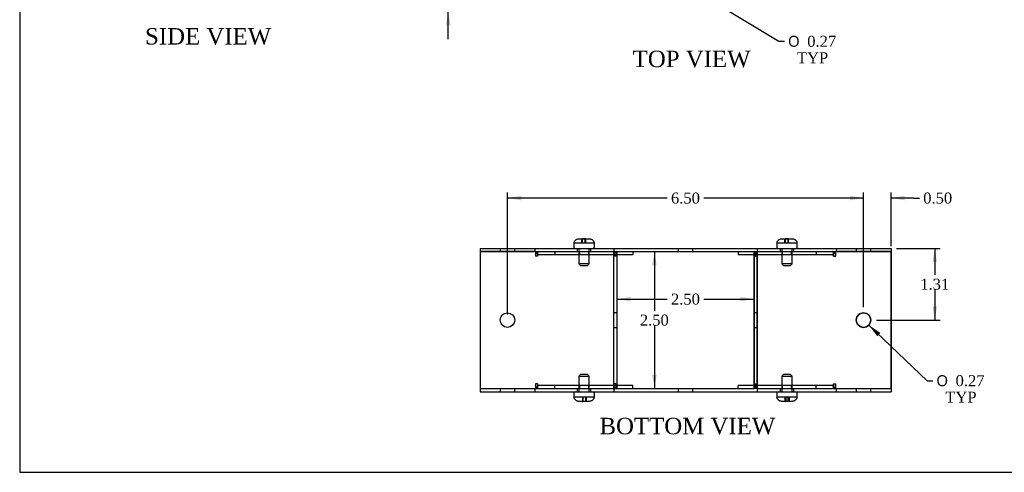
# Model space of a CAD drawing. Header units: inches. Extents: x 0.1 to 35.9, y -0.2 to 23.9.
# Tile 1 of 8: x 0.1 to 18, y 0.1 to 8.3. Entities that reach past the tile are written whole.
import ezdxf
from ezdxf.enums import TextEntityAlignment as Align
from ezdxf.lldxf.tags import DXFTag

# ---------------------------------------------------------------- set-up
doc = ezdxf.new("R2010")
doc.units = ezdxf.units.IN
doc.header["$MEASUREMENT"] = 0
for name, color, linetype in [('COM55579-1', 7, 'Continuous'), ('COM55580-1', 7, 'Continuous'), ('Default', 7, 'Continuous'), ('SCS19491', 7, 'Continuous')]:
    doc.layers.add(name, color=color, linetype=linetype)
doc.styles.add('SEACAD_Solid_Edge_ANSI1_Symbols', font='txt')
doc.styles.add('SEACAD_Times_New_Roman', font='times.ttf')
tags = doc.linetypes.add('HIDDEN2', pattern=[0.1875, 0.125, -0.0625]).pattern_tags.tags
tags[6:7] = [DXFTag(74, 4), DXFTag(75, 0), DXFTag(340, '0'), DXFTag(46, 0.0), DXFTag(50, 0.0), DXFTag(44, 0.0), DXFTag(45, 0.0)]
tags[4:5] = [DXFTag(74, 4), DXFTag(75, 0), DXFTag(340, '0'), DXFTag(46, 0.0), DXFTag(50, 0.0), DXFTag(44, 0.0), DXFTag(45, 0.0)]
doc.dimstyles.new('HAMMOND_(STH_-_42x28)', dxfattribs={"dimtxt": 0.2, "dimasz": 0.25, "dimexe": 0.1, "dimexo": 0.1, "dimgap": 0.05, "dimtad": 0, "dimtih": 1, "dimtoh": 1, "dimzin": 0, "dimdsep": 46, "dimtxsty": 'SEACAD_Times_New_Roman', "dimblk1": '_SE_FILLED', "dimblk2": '_SE_FILLED', "dimsah": 1, "dimcen": 0.1, "dimadec": 0, "dimazin": 0, "dimtfac": 0.8, "dimtofl": 0, "dimtmove": 0, "dimatfit": 3, "dimfxl": 1, "dimtolj": 1, "dimtzin": 0, "dimarcsym": 0})

# ---------------------------------------------------------------- blocks, each defined once
blk = doc.blocks.new('SE2')
at = {"layer": 'COM55579-1', "color": 7, "linetype": 'Continuous'}
for p, q in [((8.474, 4.145), (9.474, 4.145)), ((8.474, 4.145), (8.474, 4.088)), ((9.474, 4.145), (10.917, 4.145)), ((9.474, 4.145), (9.474, 4.088)), ((10.917, 4.145), (13.531, 4.145)), ((10.917, 4.145), (10.917, 4.088)), ((13.531, 4.145), (13.531, 4.088)), ((13.531, 4.145), (14.974, 4.145)), ((14.974, 4.145), (14.974, 4.088)), ((14.974, 4.145), (15.974, 4.145)), ((15.974, 4.145), (15.974, 4.088)), ((8.474, 4.088), (9.463, 4.088)), ((9.479, 4.088), (10.912, 4.088)), ((10.917, 4.088), (13.531, 4.088)), ((13.536, 4.088), (14.969, 4.088)), ((14.985, 4.088), (15.974, 4.088)), ((8.474, 1.588), (8.474, 1.588)), ((8.474, 1.588), (8.474, 1.531)), ((8.474, 1.531), (9.474, 1.531)), ((9.474, 1.588), (9.474, 1.531)), ((9.474, 1.531), (10.917, 1.531)), ((9.48, 1.588), (10.911, 1.588)), ((10.917, 1.588), (10.917, 1.531)), ((10.917, 1.531), (13.531, 1.531)), ((10.974, 1.588), (13.474, 1.588)), ((13.531, 1.588), (13.531, 1.531)), ((13.531, 1.531), (14.974, 1.531)), ((13.54, 1.588), (14.965, 1.588)), ((14.974, 1.588), (14.974, 1.531)), ((14.974, 1.531), (15.974, 1.531)), ((15.974, 1.588), (15.974, 1.531))]:
    blk.add_line(p, q, dxfattribs=at)
at = {"layer": 'COM55579-1', "color": 7, "linetype": 'HIDDEN2'}
for p, q in [((8.841, 4.145), (8.841, 4.088)), ((9.107, 4.088), (9.107, 4.145)), ((10.247, 4.145), (10.247, 4.088)), ((10.497, 4.088), (10.497, 4.145)), ((12.091, 4.145), (12.091, 4.088)), ((12.357, 4.088), (12.357, 4.145)), ((13.951, 4.145), (13.951, 4.088)), ((14.201, 4.088), (14.201, 4.145)), ((15.341, 4.145), (15.341, 4.088)), ((15.607, 4.088), (15.607, 4.145)), ((8.841, 1.588), (8.841, 1.531)), ((9.107, 1.531), (9.107, 1.588)), ((10.247, 1.588), (10.247, 1.531)), ((10.497, 1.531), (10.497, 1.588)), ((12.091, 1.588), (12.091, 1.531)), ((12.357, 1.531), (12.357, 1.588)), ((13.95, 1.588), (13.95, 1.531)), ((14.2, 1.531), (14.2, 1.588)), ((15.341, 1.588), (15.341, 1.531)), ((15.607, 1.531), (15.607, 1.588))]:
    blk.add_line(p, q, dxfattribs=at)
at = {"layer": 'COM55580-1', "color": 7, "linetype": 'Continuous'}
for p, q in [((9.463, 4.088), (8.474, 4.088)), ((8.474, 4.088), (8.474, 1.588)), ((9.479, 4.088), (9.463, 4.088)), ((9.483, 4.088), (9.483, 4.002)), ((9.483, 4.002), (9.484, 4.002)), ((9.524, 4.088), (9.524, 4.083)), ((10.908, 4.088), (10.908, 4.002)), ((10.908, 4.002), (10.908, 4.002)), ((10.917, 4.088), (10.912, 4.088)), ((10.917, 4.088), (10.917, 4.088)), ((10.917, 1.588), (10.917, 4.088)), ((10.974, 1.588), (10.974, 4.088)), ((10.974, 4.031), (11.262, 4.031)), ((11.262, 4.088), (11.262, 4.031)), ((13.186, 4.088), (13.186, 4.031)), ((13.186, 4.088), (13.186, 4.031)), ((13.186, 4.031), (13.186, 4.031)), ((13.186, 4.031), (13.474, 4.031)), ((13.474, 4.088), (13.474, 1.588)), ((13.474, 1.645), (13.474, 4.031)), ((13.531, 4.088), (13.531, 4.088)), ((13.531, 4.088), (13.531, 1.588)), ((13.536, 4.088), (13.531, 4.088)), ((13.54, 4.002), (13.54, 4.088)), ((13.54, 4.002), (13.54, 4.002)), ((14.924, 4.083), (14.924, 4.088)), ((14.924, 4.083), (14.924, 4.088)), ((14.964, 4.002), (14.965, 4.002)), ((14.965, 4.002), (14.965, 4.088)), ((14.985, 4.088), (14.969, 4.088)), ((15.974, 4.088), (14.985, 4.088)), ((15.974, 1.588), (15.974, 4.088)), ((9.483, 1.674), (9.483, 1.588)), ((9.484, 1.674), (9.483, 1.674)), ((10.908, 1.674), (10.908, 1.674)), ((10.908, 1.674), (10.908, 1.588)), ((11.262, 1.645), (10.974, 1.645)), ((11.262, 1.588), (11.262, 1.645)), ((13.186, 1.588), (13.186, 1.645)), ((13.186, 1.645), (13.186, 1.645)), ((13.474, 1.645), (13.186, 1.645)), ((13.186, 1.588), (13.186, 1.645)), ((13.54, 1.588), (13.54, 1.674)), ((13.54, 1.674), (13.54, 1.674)), ((14.965, 1.674), (14.964, 1.674)), ((14.965, 1.588), (14.965, 1.674)), ((8.474, 1.588), (9.463, 1.588)), ((9.463, 1.588), (9.48, 1.588)), ((9.524, 1.593), (9.524, 1.588)), ((10.911, 1.588), (10.917, 1.588)), ((10.917, 1.588), (10.974, 1.588)), ((13.531, 1.588), (13.474, 1.588)), ((13.531, 1.588), (13.54, 1.588)), ((14.924, 1.588), (14.924, 1.593)), ((14.924, 1.588), (14.924, 1.593)), ((14.965, 1.588), (14.985, 1.588)), ((14.985, 1.588), (15.974, 1.588))]:
    blk.add_line(p, q, dxfattribs=at)
at = {"layer": 'COM55580-1', "color": 7, "linetype": 'HIDDEN2'}
for p, q in [((9.524, 4.002), (9.484, 4.002)), ((9.524, 4.083), (9.524, 4.002)), ((9.544, 4.031), (10.969, 4.031)), ((9.837, 4.088), (9.837, 4.031)), ((10.288, 4.088), (10.288, 4.031)), ((10.458, 4.031), (10.458, 4.088)), ((10.949, 4.002), (10.908, 4.002)), ((10.949, 4.088), (10.949, 4.002)), ((10.969, 4.031), (10.974, 4.031)), ((13.474, 4.031), (13.474, 4.088)), ((13.474, 4.031), (13.479, 4.031)), ((13.479, 4.031), (14.904, 4.031)), ((13.499, 4.002), (13.499, 4.088)), ((13.499, 4.002), (13.499, 4.088)), ((13.499, 4.002), (13.499, 4.002)), ((13.499, 4.002), (13.499, 4.002)), ((13.499, 4.002), (13.54, 4.002)), ((13.531, 1.588), (13.531, 4.088)), ((13.539, 4.002), (13.539, 4.088)), ((13.99, 4.088), (13.99, 4.031)), ((13.99, 4.088), (13.99, 4.031)), ((14.16, 4.031), (14.16, 4.088)), ((14.16, 4.031), (14.16, 4.088)), ((14.611, 4.088), (14.611, 4.031)), ((14.611, 4.088), (14.611, 4.031)), ((14.924, 4.002), (14.924, 4.083)), ((14.924, 4.002), (14.924, 4.083)), ((14.924, 4.002), (14.924, 4.002)), ((14.924, 4.002), (14.924, 4.002)), ((14.924, 4.002), (14.964, 4.002)), ((14.964, 4.002), (14.964, 4.088)), ((15.974, 4.088), (15.974, 1.588)), ((10.974, 2.971), (10.917, 2.971)), ((13.474, 2.971), (13.474, 2.971)), ((13.531, 2.971), (13.474, 2.971)), ((10.917, 2.705), (10.974, 2.705)), ((13.474, 2.705), (13.474, 2.705)), ((13.474, 2.705), (13.531, 2.705)), ((9.524, 1.674), (9.484, 1.674)), ((9.524, 1.674), (9.524, 1.593)), ((10.969, 1.645), (9.544, 1.645)), ((9.837, 1.588), (9.837, 1.645)), ((10.288, 1.645), (10.288, 1.588)), ((10.458, 1.588), (10.458, 1.645)), ((10.949, 1.674), (10.908, 1.674)), ((10.949, 1.674), (10.949, 1.588)), ((10.974, 1.645), (10.969, 1.645)), ((13.474, 1.588), (13.474, 1.645)), ((13.479, 1.645), (13.474, 1.645)), ((14.904, 1.645), (13.479, 1.645)), ((13.499, 1.588), (13.499, 1.674)), ((13.499, 1.674), (13.499, 1.674)), ((13.499, 1.674), (13.499, 1.674)), ((13.499, 1.588), (13.499, 1.674)), ((13.499, 1.674), (13.54, 1.674)), ((13.539, 1.588), (13.539, 1.674)), ((13.99, 1.645), (13.99, 1.588)), ((13.99, 1.645), (13.99, 1.588)), ((14.16, 1.588), (14.16, 1.645)), ((14.16, 1.588), (14.16, 1.645)), ((14.611, 1.588), (14.611, 1.645)), ((14.611, 1.588), (14.611, 1.645)), ((14.924, 1.593), (14.924, 1.674)), ((14.924, 1.674), (14.924, 1.674)), ((14.924, 1.674), (14.924, 1.674)), ((14.924, 1.593), (14.924, 1.674)), ((14.924, 1.674), (14.964, 1.674)), ((14.964, 1.588), (14.964, 1.674))]:
    blk.add_line(p, q, dxfattribs=at)
at = {"layer": 'COM55580-1', "color": 7, "linetype": 'Continuous'}
for centre in [(8.974, 2.838), (15.474, 2.838)]:
    blk.add_circle(centre, 0.133, dxfattribs=at)
at = {"layer": 'COM55580-1', "color": 7, "linetype": 'HIDDEN2'}
blk.add_arc((15.474, 2.838), 0.133, 89.9505, 270.0495, dxfattribs=at)
at = {"layer": 'COM55580-1', "color": 7, "linetype": 'Continuous'}
for start, end in [(0, 89.9505), (270.0495, 0)]:
    blk.add_arc((15.474, 2.838), 0.133, start, end, dxfattribs=at)
for centre, major_axis, start_param, end_param in [((9.544, 4.002), (0, -0.086), 3.141593, 4.712389), ((10.969, 4.002), (0, 0.086), 1.528001, 1.570796), ((13.479, 4.002), (0, -0.086), 1.570796, 1.613592), ((14.904, 4.002), (0, 0.086), 4.712389, 6.283185), ((9.544, 1.674), (0, -0.086), 4.712389, 6.283185), ((10.969, 1.674), (0, 0.086), 1.570796, 1.613592), ((13.479, 1.674), (0, -0.086), 1.528001, 1.570796), ((14.904, 1.674), (0, 0.086), 3.141593, 4.712389)]:
    blk.add_ellipse(centre, major_axis=major_axis, ratio=0.707107, start_param=start_param, end_param=end_param, dxfattribs=at)
at = {"layer": 'COM55580-1', "color": 7, "linetype": 'HIDDEN2'}
for centre, major_axis, start_param, end_param in [((9.544, 4.002), (0, -0.029), 3.141593, 4.712389), ((10.969, 4.002), (0, 0.086), 0, 1.528001), ((10.969, 4.002), (0, 0.029), 0, 1.570796), ((13.479, 4.002), (0, 0.086), 4.712389, 6.283185), ((13.479, 4.002), (0, -0.086), 1.613592, 3.141593), ((13.479, 4.002), (0, 0.029), 4.712389, 6.283185), ((13.479, 4.002), (0, -0.029), 1.570796, 3.141593), ((14.903, 4.002), (0, -0.086), 1.570796, 3.141593), ((14.903, 4.002), (0, -0.029), 1.570796, 3.141593), ((14.904, 4.002), (0, 0.029), 4.712389, 6.283185), ((9.544, 1.674), (0, -0.029), 4.712389, 6.283185), ((10.969, 1.674), (0, 0.086), 1.613592, 3.141593), ((10.969, 1.674), (0, 0.029), 1.570796, 3.141593), ((13.479, 1.674), (0, 0.086), 3.141593, 4.712389), ((13.479, 1.674), (0, 0.029), 3.141593, 4.712389), ((13.479, 1.674), (0, -0.029), 0, 1.570796), ((13.479, 1.674), (0, -0.086), 0, 1.528001), ((14.903, 1.674), (0, -0.086), 0, 1.570796), ((14.903, 1.674), (0, -0.029), 0, 1.570796), ((14.904, 1.674), (0, 0.029), 3.141593, 4.712389)]:
    blk.add_ellipse(centre, major_axis=major_axis, ratio=0.707107, start_param=start_param, end_param=end_param, dxfattribs=at)
at = {"layer": 'SCS19491', "color": 7, "linetype": 'Continuous'}
for p, q in [((10.28, 4.32), (10.341, 4.32)), ((10.396, 4.32), (10.394, 4.32)), ((10.399, 4.32), (10.396, 4.32)), ((10.396, 4.32), (10.396, 4.317)), ((10.401, 4.32), (10.399, 4.32)), ((10.399, 4.316), (10.399, 4.32)), ((10.401, 4.32), (10.465, 4.32)), ((10.402, 4.316), (10.401, 4.32)), ((13.983, 4.32), (14.045, 4.32)), ((14.1, 4.32), (14.097, 4.32)), ((14.102, 4.32), (14.1, 4.32)), ((14.1, 4.32), (14.1, 4.317)), ((14.105, 4.32), (14.102, 4.32)), ((14.102, 4.316), (14.102, 4.32)), ((14.105, 4.32), (14.168, 4.32)), ((14.106, 4.316), (14.105, 4.32)), ((10.185, 4.23), (10.185, 4.17)), ((10.188, 4.245), (10.186, 4.245)), ((10.556, 4.245), (10.559, 4.245)), ((10.56, 4.17), (10.56, 4.23)), ((13.888, 4.23), (13.888, 4.17)), ((13.892, 4.245), (13.889, 4.245)), ((14.26, 4.245), (14.262, 4.245)), ((14.263, 4.17), (14.263, 4.23)), ((10.185, 1.506), (10.185, 1.446)), ((10.56, 1.446), (10.56, 1.506)), ((13.888, 1.506), (13.888, 1.446)), ((14.263, 1.446), (14.263, 1.506)), ((10.188, 1.431), (10.186, 1.431)), ((10.343, 1.356), (10.279, 1.356)), ((10.342, 1.36), (10.343, 1.356)), ((10.343, 1.356), (10.346, 1.356)), ((10.346, 1.36), (10.346, 1.356)), ((10.346, 1.356), (10.348, 1.356)), ((10.348, 1.356), (10.348, 1.36)), ((10.348, 1.356), (10.351, 1.356)), ((10.465, 1.356), (10.403, 1.356)), ((10.556, 1.431), (10.558, 1.431)), ((13.892, 1.431), (13.889, 1.431)), ((14.047, 1.356), (13.983, 1.356)), ((14.046, 1.36), (14.047, 1.356)), ((14.047, 1.356), (14.049, 1.356)), ((14.049, 1.36), (14.049, 1.356)), ((14.049, 1.356), (14.051, 1.356)), ((14.051, 1.356), (14.051, 1.36)), ((14.051, 1.356), (14.054, 1.356)), ((14.107, 1.356), (14.097, 1.356)), ((14.168, 1.356), (14.107, 1.356)), ((14.259, 1.431), (14.262, 1.431))]:
    blk.add_line(p, q, dxfattribs=at)
at = {"layer": 'SCS19491', "color": 7, "linetype": 'HIDDEN2'}
for p, q in [((10.333, 4.245), (10.333, 4.315)), ((10.336, 4.245), (10.336, 4.32)), ((10.339, 4.32), (10.339, 4.245)), ((10.342, 4.245), (10.342, 4.316)), ((10.393, 4.245), (10.393, 4.316)), ((10.396, 4.317), (10.396, 4.245)), ((10.399, 4.245), (10.399, 4.316)), ((10.402, 4.245), (10.402, 4.316)), ((14.036, 4.245), (14.036, 4.315)), ((14.04, 4.245), (14.04, 4.32)), ((14.042, 4.32), (14.042, 4.245)), ((14.046, 4.245), (14.046, 4.316)), ((14.096, 4.245), (14.096, 4.316)), ((14.1, 4.317), (14.1, 4.245)), ((14.102, 4.245), (14.102, 4.316)), ((14.106, 4.245), (14.106, 4.316)), ((10.188, 4.245), (10.339, 4.245)), ((10.277, 4.145), (10.277, 3.863)), ((10.339, 4.245), (10.342, 4.245)), ((10.342, 4.245), (10.402, 4.245)), ((10.402, 4.245), (10.556, 4.245)), ((10.467, 3.863), (10.467, 4.145)), ((13.892, 4.245), (14.042, 4.245)), ((13.981, 4.145), (13.981, 3.863)), ((14.042, 4.245), (14.046, 4.245)), ((14.046, 4.245), (14.106, 4.245)), ((14.106, 4.245), (14.26, 4.245)), ((14.171, 3.863), (14.171, 4.145)), ((10.467, 3.863), (10.277, 3.863)), ((10.277, 3.863), (10.307, 3.833)), ((10.307, 3.833), (10.437, 3.833)), ((10.437, 3.833), (10.467, 3.863)), ((14.171, 3.863), (13.981, 3.863)), ((13.981, 3.863), (14.011, 3.833)), ((14.011, 3.833), (14.141, 3.833)), ((14.141, 3.833), (14.171, 3.863)), ((10.307, 1.844), (10.277, 1.814)), ((10.277, 1.814), (10.467, 1.814)), ((10.277, 1.814), (10.277, 1.531)), ((10.437, 1.844), (10.307, 1.844)), ((10.467, 1.814), (10.437, 1.844)), ((10.467, 1.531), (10.467, 1.814)), ((14.01, 1.844), (13.98, 1.814)), ((13.98, 1.814), (14.17, 1.814)), ((13.98, 1.814), (13.98, 1.531)), ((14.14, 1.844), (14.01, 1.844)), ((14.17, 1.814), (14.14, 1.844)), ((14.17, 1.531), (14.17, 1.814)), ((10.342, 1.431), (10.188, 1.431)), ((10.402, 1.431), (10.342, 1.431)), ((10.342, 1.431), (10.342, 1.36)), ((10.346, 1.431), (10.346, 1.36)), ((10.348, 1.36), (10.348, 1.431)), ((10.352, 1.431), (10.352, 1.361)), ((10.406, 1.431), (10.402, 1.431)), ((10.402, 1.431), (10.402, 1.361)), ((10.556, 1.431), (10.406, 1.431)), ((10.406, 1.356), (10.406, 1.431)), ((10.408, 1.431), (10.408, 1.356)), ((10.412, 1.431), (10.412, 1.361)), ((14.046, 1.431), (13.892, 1.431)), ((14.036, 1.431), (14.036, 1.361)), ((14.04, 1.431), (14.04, 1.356)), ((14.042, 1.356), (14.042, 1.431)), ((14.105, 1.431), (14.046, 1.431)), ((14.046, 1.431), (14.046, 1.36)), ((14.049, 1.431), (14.049, 1.36)), ((14.051, 1.36), (14.051, 1.431)), ((14.055, 1.431), (14.055, 1.361)), ((14.096, 1.431), (14.096, 1.361)), ((14.1, 1.356), (14.1, 1.431)), ((14.102, 1.431), (14.102, 1.356)), ((14.105, 1.36), (14.104, 1.356)), ((14.109, 1.431), (14.105, 1.431)), ((14.105, 1.431), (14.105, 1.361)), ((14.105, 1.361), (14.105, 1.36)), ((14.259, 1.431), (14.109, 1.431)), ((14.109, 1.356), (14.109, 1.431)), ((14.111, 1.431), (14.111, 1.356)), ((14.115, 1.431), (14.115, 1.361))]:
    blk.add_line(p, q, dxfattribs=at)
for centre, start, end in [((10.368, 3.93), 86.2908, 95.1939), ((14.071, 3.93), 86.2908, 95.1939), ((10.377, 1.746), 266.2908, 275.1939), ((14.071, 1.746), 264.8061, 273.7092), ((14.08, 1.746), 266.2908, 275.1939)]:
    blk.add_arc(centre, 0.386, start, end, dxfattribs=at)
at = {"layer": 'SCS19491', "color": 7, "linetype": 'Continuous'}
for centre, radius, start, end in [((10.377, 3.895), 0.423, 86.6143, 94.7507), ((14.081, 3.895), 0.423, 86.6143, 94.7507), ((10.275, 4.23), 0.09, 170.4059, 180), ((10.21, 4.17), 0.025, 180, 270), ((10.535, 4.17), 0.025, 270, 0), ((10.47, 4.23), 0.09, 0, 9.5941), ((13.978, 4.23), 0.09, 170.4059, 180), ((13.913, 4.17), 0.025, 180, 270), ((14.238, 4.17), 0.025, 270, 0), ((14.173, 4.23), 0.09, 0, 9.5941), ((10.21, 1.506), 0.025, 90, 180), ((10.275, 1.446), 0.09, 180, 189.5941), ((10.535, 1.506), 0.025, 0, 90), ((10.47, 1.446), 0.09, 350.4059, 0), ((13.913, 1.506), 0.025, 90, 180), ((13.978, 1.446), 0.09, 180, 189.5941), ((14.238, 1.506), 0.025, 0, 90), ((14.173, 1.446), 0.09, 350.4059, 0), ((10.367, 1.782), 0.423, 266.6143, 274.7507), ((14.07, 1.782), 0.423, 266.6143, 274.7507)]:
    blk.add_arc(centre, radius, start, end, dxfattribs=at)
for points in [[(10.188, 4.245), (10.189, 4.25), (10.191, 4.256), (10.194, 4.266), (10.197, 4.27), (10.202, 4.28), (10.205, 4.284), (10.212, 4.292), (10.216, 4.296), (10.224, 4.303), (10.229, 4.306), (10.238, 4.311), (10.243, 4.313), (10.253, 4.317), (10.258, 4.318), (10.269, 4.32), (10.274, 4.32), (10.28, 4.32)], [(10.465, 4.32), (10.47, 4.32), (10.476, 4.32), (10.486, 4.318), (10.491, 4.317), (10.502, 4.313), (10.506, 4.311), (10.516, 4.306), (10.52, 4.303), (10.529, 4.296), (10.532, 4.292), (10.539, 4.284), (10.542, 4.28), (10.548, 4.27), (10.55, 4.266), (10.554, 4.256), (10.555, 4.25), (10.556, 4.245)], [(13.892, 4.245), (13.893, 4.25), (13.894, 4.256), (13.898, 4.266), (13.9, 4.27), (13.906, 4.28), (13.909, 4.284), (13.916, 4.292), (13.919, 4.296), (13.928, 4.303), (13.932, 4.306), (13.942, 4.311), (13.946, 4.313), (13.957, 4.317), (13.962, 4.318), (13.972, 4.32), (13.978, 4.32), (13.983, 4.32)], [(14.168, 4.32), (14.174, 4.32), (14.179, 4.32), (14.19, 4.318), (14.195, 4.317), (14.205, 4.313), (14.21, 4.311), (14.219, 4.306), (14.224, 4.303), (14.232, 4.296), (14.236, 4.292), (14.243, 4.284), (14.246, 4.28), (14.251, 4.27), (14.254, 4.266), (14.257, 4.256), (14.259, 4.25), (14.26, 4.245)], [(10.279, 1.356), (10.274, 1.356), (10.269, 1.357), (10.258, 1.358), (10.253, 1.36), (10.243, 1.363), (10.238, 1.365), (10.228, 1.371), (10.224, 1.374), (10.216, 1.38), (10.212, 1.384), (10.205, 1.392), (10.202, 1.397), (10.196, 1.406), (10.194, 1.411), (10.19, 1.421), (10.189, 1.426), (10.188, 1.431)], [(10.556, 1.431), (10.555, 1.426), (10.554, 1.421), (10.55, 1.411), (10.548, 1.406), (10.542, 1.397), (10.539, 1.392), (10.532, 1.384), (10.528, 1.38), (10.52, 1.374), (10.516, 1.37), (10.506, 1.365), (10.501, 1.363), (10.491, 1.36), (10.486, 1.358), (10.475, 1.357), (10.47, 1.356), (10.465, 1.356)], [(13.983, 1.356), (13.977, 1.356), (13.972, 1.357), (13.961, 1.358), (13.956, 1.36), (13.946, 1.363), (13.941, 1.365), (13.932, 1.371), (13.928, 1.374), (13.919, 1.38), (13.915, 1.384), (13.908, 1.392), (13.905, 1.397), (13.9, 1.406), (13.898, 1.411), (13.894, 1.421), (13.893, 1.426), (13.892, 1.431)], [(14.259, 1.431), (14.258, 1.426), (14.257, 1.421), (14.253, 1.411), (14.251, 1.406), (14.246, 1.397), (14.243, 1.392), (14.236, 1.384), (14.232, 1.38), (14.223, 1.374), (14.219, 1.37), (14.21, 1.365), (14.205, 1.363), (14.195, 1.36), (14.189, 1.358), (14.179, 1.357), (14.174, 1.356), (14.168, 1.356)]]:
    blk.add_open_spline(points, degree=3, knots=[0, 0, 0, 0, 0.125, 0.125, 0.25, 0.25, 0.375, 0.375, 0.5, 0.5, 0.625, 0.625, 0.75, 0.75, 0.875, 0.875, 1, 1, 1, 1], dxfattribs=at)
at = {"layer": 'SCS19491', "color": 7, "linetype": 'HIDDEN2'}
for points in [[(10.333, 4.315), (10.333, 4.318), (10.334, 4.32), (10.334, 4.32)], [(14.036, 4.315), (14.037, 4.318), (14.037, 4.32), (14.037, 4.32)], [(10.412, 1.361), (10.411, 1.358), (10.411, 1.356), (10.41, 1.356)], [(14.036, 1.361), (14.036, 1.358), (14.037, 1.356), (14.037, 1.356)], [(14.044, 1.356), (14.045, 1.356), (14.045, 1.358), (14.046, 1.361)], [(14.115, 1.361), (14.115, 1.358), (14.114, 1.356), (14.114, 1.356)]]:
    blk.add_open_spline(points, degree=3, dxfattribs=at)
at = {"layer": 'SCS19491', "color": 7, "linetype": 'Continuous'}
for points in [[(10.341, 4.32), (10.342, 4.32), (10.342, 4.319), (10.342, 4.316)], [(10.394, 4.32), (10.393, 4.32), (10.393, 4.319), (10.393, 4.316)], [(14.045, 4.32), (14.045, 4.32), (14.045, 4.319), (14.046, 4.316)], [(14.097, 4.32), (14.097, 4.32), (14.096, 4.319), (14.096, 4.316)], [(10.351, 1.356), (10.351, 1.356), (10.351, 1.358), (10.352, 1.361)], [(10.403, 1.356), (10.403, 1.356), (10.402, 1.358), (10.402, 1.361)], [(14.054, 1.356), (14.054, 1.356), (14.055, 1.358), (14.055, 1.361)], [(14.097, 1.356), (14.097, 1.356), (14.096, 1.358), (14.096, 1.361)], [(14.107, 1.356), (14.106, 1.356), (14.106, 1.358), (14.105, 1.361)]]:
    blk.add_open_spline(points, degree=3, dxfattribs=at)
blk = doc.blocks.new('DMBLK7451')
at = {"layer": 'Default', "linetype": 'Continuous', "transparency": 16777216}
for points in [[(7.852, 9.212), (7.894, 8.962), (7.936, 9.212)], [(7.852, 8.212), (7.936, 8.212), (7.894, 8.462)]]:
    blk.add_hatch(color=7, dxfattribs=at).paths.add_polyline_path(points)
at = {"layer": 'Default', "color": 7, "linetype": 'Continuous', "transparency": 16777216}
for p, q in [((7.894, 8.962), (7.894, 9.462)), ((11.991, 8.962), (7.794, 8.962)), ((10.817, 8.462), (7.794, 8.462)), ((7.894, 7.962), (7.894, 8.462))]:
    blk.add_line(p, q, dxfattribs=at)
at = {"layer": 'Default', "color": 7, "linetype": 'Continuous', "transparency": 16777216, "style": 'SEACAD_Times_New_Roman'}
blk.add_text('0.50', height=0.2, dxfattribs=at).set_placement((7.629, 8.812), align=Align.TOP_LEFT)
blk = doc.blocks.new('_SE_FILLED')
at = {"color": 0}
blk.add_line((0, 0), (-1, 0), dxfattribs=at)
blk.add_solid([(0, 0), (-1, -0.1665), (-1, 0.1665), (0, 0)], dxfattribs=at)
blk = doc.blocks.new('DMBLK7459')
at = {"layer": 'Default', "linetype": 'Continuous', "transparency": 16777216}
blk.add_hatch(color=7, dxfattribs=at).paths.add_polyline_path([(12.572, 8.798), (12.337, 8.893), (12.529, 8.727)])
at = {"layer": 'Default', "color": 7, "linetype": 'Continuous', "transparency": 16777216}
for p, q in [((12.337, 8.893), (13.927, 7.921)), ((13.927, 7.921), (14.027, 7.921))]:
    blk.add_line(p, q, dxfattribs=at)
for s, style, p in [('O', 'SEACAD_Solid_Edge_ANSI1_Symbols', (14.097, 8.021)), ('0.27', 'SEACAD_Times_New_Roman', (14.445, 8.021)), ('TYP', 'SEACAD_Times_New_Roman', (14.257, 7.721))]:
    blk.add_text(s, height=0.2, dxfattribs=dict(at, style=style)).set_placement(p, align=Align.TOP_LEFT)
blk = doc.blocks.new('DMBLK7460')
at = {"layer": 'Default', "linetype": 'Continuous', "transparency": 16777216}
for points in [[(15.224, 5.105), (15.224, 5.021), (15.474, 5.063)], [(16.224, 5.105), (15.974, 5.063), (16.224, 5.021)]]:
    blk.add_hatch(color=7, dxfattribs=at).paths.add_polyline_path(points)
at = {"layer": 'Default', "color": 7, "linetype": 'Continuous', "transparency": 16777216}
for p, q in [((15.474, 5.063), (14.974, 5.063)), ((15.474, 3.071), (15.474, 5.163)), ((15.974, 4.188), (15.974, 5.163)), ((16.392, 5.063), (15.974, 5.063)), ((16.392, 5.063), (16.492, 5.063))]:
    blk.add_line(p, q, dxfattribs=at)
at = {"layer": 'Default', "color": 7, "linetype": 'Continuous', "transparency": 16777216, "style": 'SEACAD_Times_New_Roman'}
blk.add_text('0.50', height=0.2, dxfattribs=at).set_placement((16.562, 5.163), align=Align.TOP_LEFT)
blk = doc.blocks.new('DMBLK7461')
at = {"layer": 'Default', "linetype": 'Continuous', "transparency": 16777216}
for points in [[(9.224, 5.105), (8.974, 5.063), (9.224, 5.021)], [(15.224, 5.105), (15.224, 5.021), (15.474, 5.063)]]:
    blk.add_hatch(color=7, dxfattribs=at).paths.add_polyline_path(points)
at = {"layer": 'Default', "color": 7, "linetype": 'Continuous', "transparency": 16777216}
for p, q in [((8.974, 2.938), (8.974, 5.163)), ((11.888, 5.063), (8.974, 5.063)), ((15.474, 5.063), (12.559, 5.063)), ((15.474, 3.071), (15.474, 5.163))]:
    blk.add_line(p, q, dxfattribs=at)
at = {"layer": 'Default', "color": 7, "linetype": 'Continuous', "transparency": 16777216, "style": 'SEACAD_Times_New_Roman'}
blk.add_text('6.50', height=0.2, dxfattribs=at).set_placement((11.958, 5.163), align=Align.TOP_LEFT)
blk = doc.blocks.new('DMBLK7462')
at = {"layer": 'Default', "linetype": 'Continuous', "transparency": 16777216}
for points in [[(16.815, 3.895), (16.773, 4.145), (16.732, 3.895)], [(16.815, 3.088), (16.732, 3.088), (16.773, 2.838)]]:
    blk.add_hatch(color=7, dxfattribs=at).paths.add_polyline_path(points)
at = {"layer": 'Default', "color": 7, "linetype": 'Continuous', "transparency": 16777216}
for p, q in [((16.074, 4.145), (16.873, 4.145)), ((16.773, 4.145), (16.773, 3.662)), ((16.773, 3.392), (16.773, 2.838)), ((15.707, 2.838), (16.873, 2.838))]:
    blk.add_line(p, q, dxfattribs=at)
at = {"layer": 'Default', "color": 7, "linetype": 'Continuous', "transparency": 16777216, "style": 'SEACAD_Times_New_Roman'}
blk.add_text('1.31', height=0.2, dxfattribs=at).set_placement((16.508, 3.592), align=Align.TOP_LEFT)
blk = doc.blocks.new('DMBLK7463')
at = {"layer": 'Default', "linetype": 'Continuous', "transparency": 16777216}
blk.add_hatch(color=7, dxfattribs=at).paths.add_polyline_path([(15.78, 2.604), (15.57, 2.746), (15.723, 2.544)])
at = {"layer": 'Default', "color": 7, "linetype": 'Continuous', "transparency": 16777216}
for p, q in [((15.57, 2.746), (16.635, 1.733)), ((16.635, 1.733), (16.735, 1.733))]:
    blk.add_line(p, q, dxfattribs=at)
for s, style, p in [('O', 'SEACAD_Solid_Edge_ANSI1_Symbols', (16.805, 1.833)), ('0.27', 'SEACAD_Times_New_Roman', (17.153, 1.833)), ('TYP', 'SEACAD_Times_New_Roman', (16.965, 1.533))]:
    blk.add_text(s, height=0.2, dxfattribs=dict(at, style=style)).set_placement(p, align=Align.TOP_LEFT)
blk = doc.blocks.new('DMBLK7468')
at = {"layer": 'Default', "linetype": 'Continuous', "transparency": 16777216}
for points in [[(11.224, 3.179), (11.224, 3.263), (10.974, 3.221)], [(13.224, 3.179), (13.474, 3.221), (13.224, 3.263)]]:
    blk.add_hatch(color=7, dxfattribs=at).paths.add_polyline_path(points)
at = {"layer": 'Default', "color": 7, "linetype": 'Continuous', "transparency": 16777216}
for p, q in [((10.974, 3.221), (11.888, 3.221)), ((12.559, 3.221), (13.474, 3.221))]:
    blk.add_line(p, q, dxfattribs=at)
at = {"layer": 'Default', "color": 7, "linetype": 'Continuous', "transparency": 16777216, "style": 'SEACAD_Times_New_Roman'}
blk.add_text('2.50', height=0.2, dxfattribs=at).set_placement((11.958, 3.321), align=Align.TOP_LEFT)
blk = doc.blocks.new('DMBLK7469')
at = {"layer": 'Default', "linetype": 'Continuous', "transparency": 16777216}
for points in [[(11.613, 3.838), (11.697, 3.838), (11.655, 4.088)], [(11.613, 1.838), (11.655, 1.588), (11.697, 1.838)]]:
    blk.add_hatch(color=7, dxfattribs=at).paths.add_polyline_path(points)
at = {"layer": 'Default', "color": 7, "linetype": 'Continuous', "transparency": 16777216}
for p, q in [((11.655, 4.088), (11.655, 3.008)), ((11.655, 2.738), (11.655, 1.588))]:
    blk.add_line(p, q, dxfattribs=at)
at = {"layer": 'Default', "color": 7, "linetype": 'Continuous', "transparency": 16777216, "style": 'SEACAD_Times_New_Roman'}
blk.add_text('2.50', height=0.2, dxfattribs=at).set_placement((11.39, 2.938), align=Align.TOP_LEFT)
blk = doc.blocks.new('BORDER')
at = {"layer": 'Default', "color": 7, "linetype": 'Continuous'}
for p, q in [((-41.86, 27.86), (-41.86, 0)), ((-41.86, 0), (0, 0))]:
    blk.add_line(p, q, dxfattribs=at)

msp = doc.modelspace()

# ---------------------------------------------------------------- block references
at = {"layer": 'Default', "color": 7, "xscale": 0.857, "yscale": 0.857, "zscale": 0.857}
msp.add_blockref('BORDER', (35.945, 0.063), dxfattribs=at)
at = {"layer": 'Default'}
msp.add_blockref('SE2', (0, 0), dxfattribs=at)

# ---------------------------------------------------------------- texts
at = {"layer": 'Default', "color": 7, "linetype": 'Continuous', "style": 'SEACAD_Times_New_Roman'}
for s, p in [('SIDE VIEW', (2.359, 8.162)), ('TOP VIEW', (11.259, 7.75)), ('BOTTOM VIEW', (10.653, 1.056))]:
    msp.add_text(s, height=0.3, dxfattribs=at).set_placement(p, align=Align.TOP_LEFT)

# ---------------------------------------------------------------- dimensions: what is measured, and where the dimension line sits
at = {"layer": 'Default', "color": 7, "linetype": 'Continuous'}
for base, p1, p2, angle, picture, middle, dimtype in [((7.894, 8.962), (10.917, 8.462), (12.091, 8.962), 90, 'DMBLK7451', (7.894, 8.712), 160), ((16.773, 2.838), (15.974, 4.145), (15.607, 2.838), 90, 'DMBLK7462', (16.773, 3.492), 160), ((10.974, 3.221), (10.974, 4.088), (13.474, 4.088), 0, 'DMBLK7468', (12.224, 3.221), 161), ((11.655, 4.088), (13.531, 4.088), (13.531, 1.588), 269.9947, 'DMBLK7469', (11.655, 2.838), 161)]:
    dim = msp.add_linear_dim(base=base, p1=p1, p2=p2, angle=angle, text='\\A1;<>', dimstyle='HAMMOND_(STH_-_42x28)', dxfattribs=at)
    dim.commit()
    dim.dimension.update_dxf_attribs({"geometry": picture, "text_midpoint": middle, "dimtype": dimtype})
for p1, p2, picture, middle in [((12.111, 9.032), (12.337, 8.893), 'DMBLK7459', (14.027, 7.921)), ((15.377, 2.93), (15.57, 2.746), 'DMBLK7463', (16.735, 1.733))]:
    dim = msp.add_diameter_dim_2p(p1=p1, p2=p2, text='\\A1;<>\\PTYP', dimstyle='HAMMOND_(STH_-_42x28)', dxfattribs=at)
    dim.commit()
    dim.dimension.update_dxf_attribs({"geometry": picture, "text_midpoint": middle, "dimtype": 163})
dim = msp.add_linear_dim(base=(8.974, 5.063), p1=(15.474, 2.971), p2=(8.974, 2.838), text='\\A1;<>', dimstyle='HAMMOND_(STH_-_42x28)', dxfattribs=at)
dim.commit()
dim.dimension.update_dxf_attribs({"geometry": 'DMBLK7461', "text_midpoint": (12.224, 5.063), "dimtype": 160})
dim = msp.add_linear_dim(base=(15.474, 5.063), p1=(15.974, 4.088), p2=(15.474, 2.971), text='\\A1;<>', dimstyle='HAMMOND_(STH_-_42x28)', override={"dimtmove": 1}, dxfattribs=at)
dim.commit()
dim.dimension.update_dxf_attribs({"geometry": 'DMBLK7460', "text_midpoint": (16.492, 5.063), "dimtype": 160})

doc.saveas('drawing.dxf')
